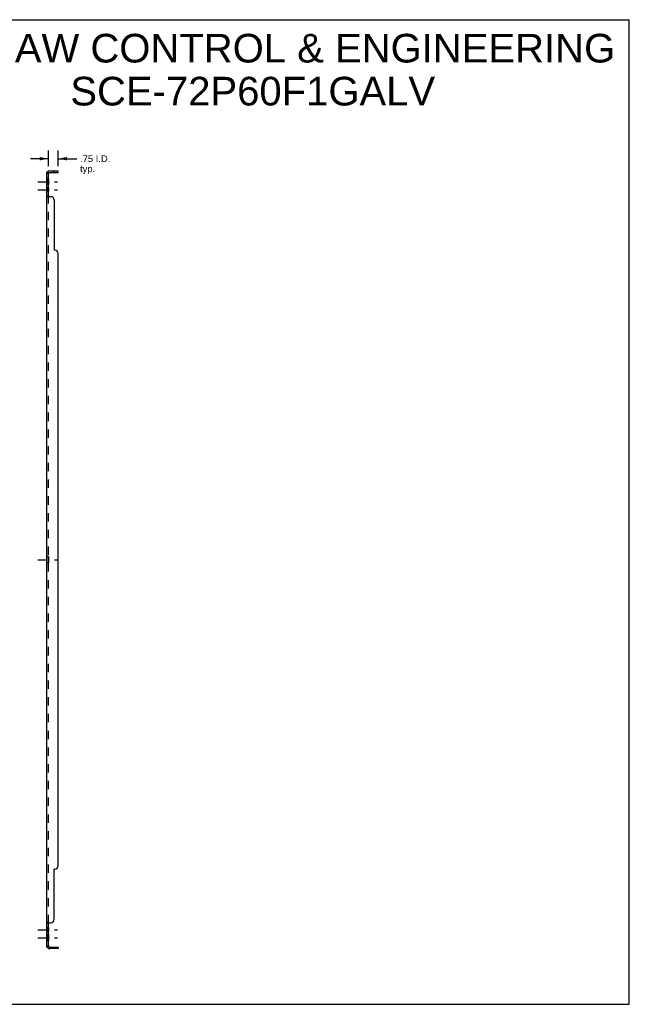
# Model space of a CAD drawing. Header units: inches. Extents: x 0 to 117, y 0 to 76.
# Tile 2 of 2: x 70 to 117, y 0 to 76. Entities that reach past the tile are written whole.
import ezdxf

# ---------------------------------------------------------------- set-up
doc = ezdxf.new("R2010")
doc.units = ezdxf.units.IN
doc.header["$LTSCALE"] = 6.448276
doc.header["$MEASUREMENT"] = 0
doc.linetypes.add('DASHED', pattern=[0.2, 0.1, -0.1])
doc.linetypes.add('HIDDEN', pattern=[0.2, 0.1, -0.1])
doc.layers.get('0').update_dxf_attribs({"linetype": 'CONTINUOUS'})
for name, color, linetype in [('02___PRT_ALL_AXES', 7, 'CONTINUOUS'), ('21_WIDE_OR_GREATER', 7, 'CONTINUOUS'), ('DEFAULT_2', 8, 'HIDDEN'), ('DIMENSIONS', 7, 'CONTINUOUS')]:
    doc.layers.add(name, color=color, linetype=linetype)
doc.styles.get("Standard").update_dxf_attribs({"font": 'arial.ttf'})
doc.dimstyles.new('DIMSTYLE_1', dxfattribs={"dimtxt": 0.517241, "dimasz": 0.689655, "dimexe": 0.09, "dimexo": 0.07, "dimgap": 0.0375, "dimtad": 0, "dimtih": 1, "dimtoh": 1, "dimzin": 4, "dimdsep": 46, "dimtxsty": 'Standard', "dimblk": '_FILLED', "dimblk1": '_FILLED', "dimblk2": '_FILLED', "dimcen": 0.09, "dimazin": 1, "dimtfac": 1, "dimtofl": 0, "dimtmove": 0, "dimatfit": 3, "dimldrblk": '_FILLED', "dimfxl": 0, "dimtolj": 1, "dimtzin": 4, "dimarcsym": 0})

# ---------------------------------------------------------------- blocks, each defined once
blk = doc.blocks.new('_FILLED')
at = {"color": 0, "linetype": 'ByBlock'}
blk.add_solid([(0, 0), (-1, 0.2), (-1, -0.2)], dxfattribs=at)
blk = doc.blocks.new('*D12')
at = {"layer": '21_WIDE_OR_GREATER', "color": 2, "linetype": 'Continuous'}
for p, q in [((72.501, 64.582), (72.501, 65.772)), ((73.251, 64.582), (73.251, 65.772)), ((72.501, 65.152), (71.122, 65.152)), ((73.251, 65.152), (74.676, 65.152))]:
    blk.add_line(p, q, dxfattribs=at)
at = {"layer": '21_WIDE_OR_GREATER', "color": 2, "linetype": 'Continuous', "xscale": 0.6896551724, "yscale": 0.6896551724, "zscale": 0.6896551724}
blk.add_blockref('_FILLED', (72.501, 65.152), dxfattribs=at)
at = {"layer": '21_WIDE_OR_GREATER', "color": 2, "linetype": 'Continuous', "xscale": 0.6896551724, "yscale": 0.6896551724, "zscale": 0.6896551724, "rotation": 180}
blk.add_blockref('_FILLED', (73.251, 65.152), dxfattribs=at)
at = {"layer": '21_WIDE_OR_GREATER', "color": 2, "linetype": 'Continuous', "insert": (74.934, 65.41), "char_height": 0.5172, "width": 2.3247, "attachment_point": 1, "line_spacing_factor": 0.9}
blk.add_mtext('.75 I.D.\\Ptyp.', dxfattribs=at)

msp = doc.modelspace()

# ---------------------------------------------------------------- linework, layer by layer
at = {"color": 7, "linetype": 'Continuous'}
for p, q in [((0, 75.862), (117.241, 75.862)), ((117.241, 0), (117.241, 75.862)), ((72.501, 64.099), (72.376, 64.099)), ((72.43, 64.138), (72.477, 64.099)), ((72.501, 62.26), (72.501, 64.099)), ((72.613, 64.099), (73.251, 64.099)), ((72.939, 64.099), (72.939, 64.224)), ((73.251, 64.099), (73.251, 64.224)), ((72.501, 62.26), (72.376, 62.26)), ((72.501, 6.252), (72.376, 6.252)), ((72.501, 4.412), (72.501, 6.252)), ((72.501, 4.412), (72.376, 4.412)), ((72.43, 4.373), (72.477, 4.412)), ((72.613, 4.412), (73.251, 4.412)), ((72.939, 4.412), (72.939, 4.287)), ((73.251, 4.412), (73.251, 4.287)), ((0, 0), (117.241, 0))]:
    msp.add_line(p, q, dxfattribs=at)
at = {"color": 3, "linetype": 'Continuous'}
for p, q in [((72.376, 4.412), (72.376, 64.099)), ((72.613, 64.224), (73.251, 64.224)), ((72.689, 62.224), (72.43, 62.224)), ((72.939, 61.974), (72.939, 58.099)), ((73.001, 58.099), (72.939, 58.099)), ((73.251, 10.662), (73.251, 57.849)), ((73.001, 10.412), (72.939, 10.412)), ((72.939, 6.537), (72.939, 10.412)), ((72.43, 6.287), (72.689, 6.287)), ((73.251, 4.287), (72.613, 4.287))]:
    msp.add_line(p, q, dxfattribs=at)
for points in [[(72.399, 64.12), (72.395, 64.118), (72.392, 64.117), (72.389, 64.115), (72.386, 64.114), (72.384, 64.112), (72.381, 64.11), (72.379, 64.108), (72.378, 64.106), (72.377, 64.104), (72.376, 64.103), (72.376, 64.101), (72.376, 64.099)], [(72.43, 64.138), (72.428, 64.136), (72.426, 64.134), (72.423, 64.132), (72.42, 64.13), (72.416, 64.128), (72.413, 64.126), (72.409, 64.124), (72.406, 64.123), (72.399, 64.12)], [(72.409, 62.235), (72.402, 62.238), (72.399, 62.24), (72.395, 62.241), (72.392, 62.243), (72.389, 62.245), (72.386, 62.246), (72.384, 62.248), (72.381, 62.25), (72.379, 62.252), (72.378, 62.253), (72.377, 62.255), (72.376, 62.257), (72.376, 62.258), (72.376, 62.26)], [(72.43, 62.224), (72.428, 62.226), (72.426, 62.228), (72.423, 62.229), (72.42, 62.231), (72.416, 62.232), (72.413, 62.234), (72.409, 62.235)], [(72.402, 6.273), (72.399, 6.271), (72.395, 6.27), (72.392, 6.268), (72.389, 6.267), (72.386, 6.265), (72.384, 6.263), (72.381, 6.262), (72.379, 6.26), (72.378, 6.258), (72.377, 6.256), (72.376, 6.254), (72.376, 6.253), (72.376, 6.252)], [(72.43, 6.287), (72.428, 6.285), (72.426, 6.284), (72.423, 6.282), (72.42, 6.281), (72.416, 6.279), (72.413, 6.277), (72.409, 6.276), (72.402, 6.273)], [(72.406, 4.389), (72.399, 4.392), (72.395, 4.393), (72.392, 4.395), (72.389, 4.396), (72.386, 4.398), (72.384, 4.4), (72.381, 4.402), (72.379, 4.403), (72.378, 4.405), (72.377, 4.407), (72.376, 4.409), (72.376, 4.41), (72.376, 4.412)], [(72.43, 4.373), (72.428, 4.376), (72.426, 4.378), (72.423, 4.38), (72.42, 4.382), (72.416, 4.384), (72.413, 4.385), (72.409, 4.387), (72.406, 4.389)]]:
    msp.add_lwpolyline(points, dxfattribs=at)
at = {"color": 7, "linetype": 'Continuous'}
for points in [[(72.506, 64.087), (72.504, 64.089), (72.503, 64.092), (72.502, 64.094), (72.502, 64.096)], [(72.515, 64.076), (72.514, 64.078), (72.512, 64.08), (72.51, 64.082), (72.508, 64.085), (72.506, 64.087)], [(72.527, 64.059), (72.527, 64.059), (72.527, 64.06), (72.527, 64.061), (72.527, 64.062), (72.526, 64.063), (72.526, 64.064), (72.525, 64.065), (72.524, 64.067), (72.522, 64.069), (72.521, 64.07), (72.519, 64.072), (72.515, 64.076)], [(72.512, 62.247), (72.51, 62.248), (72.508, 62.25), (72.506, 62.251), (72.504, 62.253), (72.503, 62.254), (72.502, 62.255), (72.502, 62.257), (72.501, 62.258), (72.501, 62.26)], [(72.527, 62.224), (72.527, 62.226), (72.527, 62.228), (72.527, 62.23), (72.527, 62.231), (72.526, 62.233), (72.526, 62.234), (72.525, 62.236), (72.524, 62.237), (72.522, 62.239), (72.521, 62.24), (72.519, 62.242), (72.517, 62.243), (72.515, 62.244), (72.512, 62.247)], [(72.515, 6.267), (72.512, 6.265), (72.51, 6.263), (72.508, 6.262), (72.506, 6.26), (72.504, 6.259), (72.503, 6.257), (72.502, 6.256), (72.502, 6.254), (72.501, 6.253), (72.501, 6.252)], [(72.527, 6.287), (72.527, 6.285), (72.527, 6.283), (72.527, 6.282), (72.527, 6.28), (72.526, 6.279), (72.526, 6.277), (72.525, 6.276), (72.524, 6.274), (72.522, 6.273), (72.521, 6.271), (72.519, 6.27), (72.517, 6.269), (72.515, 6.267)], [(72.506, 4.424), (72.504, 4.422), (72.503, 4.42), (72.502, 4.418), (72.502, 4.415)], [(72.519, 4.439), (72.515, 4.436), (72.514, 4.433), (72.512, 4.431), (72.51, 4.429), (72.508, 4.427), (72.506, 4.424)], [(72.527, 4.453), (72.527, 4.452), (72.527, 4.451), (72.527, 4.451), (72.527, 4.45), (72.526, 4.449), (72.526, 4.447), (72.525, 4.446), (72.524, 4.444), (72.522, 4.443), (72.521, 4.441), (72.519, 4.439)]]:
    msp.add_lwpolyline(points, dxfattribs=at)
at = {"color": 3, "linetype": 'Continuous'}
for centre, radius, start, end in [((72.613, 63.987), 0.237, 90, 140.56585), ((72.689, 61.974), 0.25, 0, 90), ((73.001, 57.849), 0.25, 0, 90), ((73.001, 10.662), 0.25, 270, 360), ((72.689, 6.537), 0.25, 270, 360), ((72.613, 4.524), 0.237, 219.43415, 270)]:
    msp.add_arc(centre, radius, start, end, dxfattribs=at)
at = {"color": 7, "linetype": 'Continuous'}
for centre, start, end in [((72.613, 63.987), 90, 180), ((72.613, 4.524), 180, 270)]:
    msp.add_arc(centre, 0.112, start, end, dxfattribs=at)
at = {"layer": '02___PRT_ALL_AXES', "color": 2, "linetype": 'DASHED'}
for p, q in [((71.686, 63.381), (73.191, 63.381)), ((71.686, 62.762), (73.191, 62.762)), ((71.686, 34.256), (73.191, 34.256)), ((71.686, 5.749), (73.191, 5.749)), ((71.686, 5.131), (73.191, 5.131))]:
    msp.add_line(p, q, dxfattribs=at)
at = {"layer": '02___PRT_ALL_AXES', "color": 8, "linetype": 'HIDDEN'}
for p, q in [((72.376, 63.631), (72.376, 63.131)), ((72.501, 63.631), (72.376, 63.631)), ((72.501, 63.131), (72.376, 63.131)), ((72.501, 63.631), (72.501, 63.131)), ((72.376, 62.902), (72.376, 62.621)), ((72.501, 62.902), (72.376, 62.902)), ((72.501, 62.621), (72.376, 62.621)), ((72.501, 62.902), (72.501, 62.621)), ((72.376, 34.506), (72.376, 34.006)), ((72.501, 34.506), (72.376, 34.506)), ((72.501, 34.506), (72.501, 34.006)), ((72.501, 34.006), (72.376, 34.006)), ((72.501, 5.89), (72.376, 5.89)), ((72.376, 5.89), (72.376, 5.609)), ((72.501, 5.609), (72.376, 5.609)), ((72.501, 5.381), (72.376, 5.381)), ((72.376, 5.381), (72.376, 4.881)), ((72.501, 5.89), (72.501, 5.609)), ((72.501, 5.381), (72.501, 4.881)), ((72.501, 4.881), (72.376, 4.881))]:
    msp.add_line(p, q, dxfattribs=at)
at = {"layer": 'DEFAULT_2', "color": 8, "linetype": 'HIDDEN'}
for p, q in [((72.441, 64.1), (72.441, 64.1)), ((72.477, 64.099), (72.527, 64.059)), ((72.502, 64.079), (72.501, 64.08)), ((72.505, 64.076), (72.505, 64.076)), ((72.501, 6.252), (72.501, 62.26)), ((72.503, 62.254), (72.502, 62.255)), ((72.503, 6.257), (72.502, 6.256)), ((72.525, 6.276), (72.524, 6.274)), ((72.477, 4.412), (72.527, 4.453))]:
    msp.add_line(p, q, dxfattribs=at)
for points in [[(72.445, 64.099), (72.444, 64.099), (72.444, 64.099), (72.443, 64.099), (72.443, 64.099), (72.442, 64.099), (72.442, 64.1), (72.441, 64.1), (72.441, 64.1)], [(72.441, 64.1), (72.441, 64.1), (72.442, 64.1), (72.442, 64.099), (72.442, 64.099), (72.443, 64.099), (72.443, 64.099), (72.444, 64.099), (72.445, 64.099), (72.445, 64.099), (72.446, 64.099), (72.447, 64.099), (72.447, 64.099), (72.448, 64.098), (72.449, 64.098), (72.449, 64.098), (72.45, 64.098), (72.451, 64.098), (72.451, 64.098), (72.452, 64.098), (72.453, 64.097), (72.454, 64.097), (72.455, 64.097), (72.455, 64.097), (72.456, 64.097), (72.457, 64.096), (72.458, 64.096), (72.459, 64.096), (72.459, 64.096), (72.46, 64.096), (72.461, 64.095), (72.462, 64.095), (72.463, 64.095), (72.464, 64.095), (72.464, 64.094), (72.465, 64.094), (72.466, 64.094), (72.467, 64.093), (72.468, 64.093), (72.469, 64.093), (72.47, 64.092), (72.471, 64.092), (72.472, 64.092), (72.473, 64.092), (72.474, 64.091), (72.475, 64.091), (72.476, 64.09), (72.477, 64.09), (72.478, 64.09), (72.479, 64.089), (72.48, 64.089), (72.481, 64.088), (72.482, 64.088), (72.483, 64.088), (72.484, 64.087), (72.485, 64.087), (72.486, 64.086), (72.487, 64.086), (72.488, 64.086), (72.489, 64.085), (72.49, 64.085), (72.49, 64.084), (72.491, 64.084), (72.492, 64.084), (72.493, 64.083), (72.494, 64.083), (72.494, 64.082), (72.495, 64.082), (72.496, 64.082), (72.497, 64.081), (72.497, 64.081), (72.498, 64.08), (72.499, 64.08), (72.5, 64.08), (72.5, 64.079), (72.501, 64.079), (72.502, 64.079), (72.502, 64.078), (72.503, 64.078), (72.503, 64.078), (72.504, 64.077), (72.504, 64.077), (72.505, 64.077), (72.505, 64.077), (72.505, 64.076)], [(72.502, 64.096), (72.501, 64.098), (72.501, 64.099)], [(72.505, 64.076), (72.505, 64.076), (72.505, 64.077), (72.505, 64.077), (72.504, 64.077), (72.504, 64.077), (72.503, 64.078), (72.503, 64.078), (72.503, 64.078), (72.502, 64.079), (72.502, 64.079)], [(72.378, 62.253), (72.377, 62.255), (72.376, 62.257)], [(72.502, 62.255), (72.502, 62.257), (72.501, 62.258)], [(72.526, 62.233), (72.526, 62.234), (72.525, 62.236), (72.524, 62.237)], [(72.377, 6.256), (72.376, 6.254), (72.376, 6.253)], [(72.381, 6.262), (72.379, 6.26), (72.378, 6.258)], [(72.502, 6.256), (72.502, 6.254), (72.501, 6.253)], [(72.527, 6.282), (72.527, 6.28), (72.526, 6.279), (72.526, 6.277)], [(72.505, 4.435), (72.505, 4.435), (72.505, 4.435), (72.505, 4.435), (72.505, 4.435), (72.504, 4.435), (72.504, 4.434), (72.504, 4.434), (72.503, 4.434), (72.503, 4.433), (72.502, 4.433), (72.501, 4.433), (72.501, 4.432), (72.5, 4.432), (72.5, 4.432), (72.499, 4.431), (72.498, 4.431), (72.498, 4.431), (72.497, 4.43), (72.496, 4.43), (72.496, 4.43), (72.495, 4.429), (72.494, 4.429), (72.493, 4.429), (72.493, 4.428), (72.492, 4.428), (72.491, 4.427), (72.49, 4.427), (72.49, 4.427), (72.489, 4.426), (72.488, 4.426), (72.487, 4.426), (72.486, 4.425), (72.486, 4.425), (72.485, 4.425), (72.484, 4.424), (72.483, 4.424), (72.482, 4.423), (72.481, 4.423), (72.48, 4.423), (72.479, 4.422), (72.478, 4.422), (72.477, 4.422), (72.476, 4.421), (72.475, 4.421), (72.474, 4.42), (72.473, 4.42), (72.472, 4.42), (72.471, 4.419), (72.47, 4.419), (72.469, 4.419), (72.468, 4.418), (72.467, 4.418), (72.466, 4.417), (72.464, 4.417), (72.463, 4.417), (72.462, 4.416), (72.461, 4.416), (72.46, 4.416), (72.459, 4.415), (72.458, 4.415), (72.457, 4.415), (72.456, 4.415), (72.455, 4.414), (72.454, 4.414), (72.453, 4.414), (72.452, 4.414), (72.451, 4.413), (72.45, 4.413), (72.449, 4.413), (72.448, 4.413), (72.447, 4.413), (72.446, 4.413), (72.445, 4.412), (72.444, 4.412), (72.444, 4.412), (72.443, 4.412), (72.442, 4.412), (72.442, 4.412), (72.442, 4.412), (72.441, 4.412)], [(72.441, 4.412), (72.441, 4.412), (72.441, 4.412), (72.441, 4.412), (72.441, 4.412), (72.442, 4.412), (72.442, 4.412), (72.443, 4.412), (72.443, 4.412), (72.444, 4.412), (72.444, 4.412)], [(72.501, 4.432), (72.502, 4.432), (72.502, 4.433), (72.503, 4.433), (72.503, 4.433), (72.504, 4.434), (72.504, 4.434), (72.504, 4.434), (72.505, 4.435), (72.505, 4.435), (72.505, 4.435), (72.505, 4.435)], [(72.502, 4.415), (72.501, 4.414), (72.501, 4.412)]]:
    msp.add_lwpolyline(points, dxfattribs=at)
for centre, start, end in [((72.613, 63.987), 140.56585, 180), ((72.613, 4.524), 180, 219.43415)]:
    msp.add_arc(centre, 0.237, start, end, dxfattribs=at)

# ---------------------------------------------------------------- texts
at = {"layer": 'DIMENSIONS', "color": 2, "linetype": 'Continuous', "insert": (88.235, 74.771), "char_height": 2.2069, "width": 55.7385, "attachment_point": 2, "line_spacing_factor": 0.9}
msp.add_mtext('SAGINAW CONTROL & ENGINEERING\\PSCE-72P60F1GALV', dxfattribs=at)

# ---------------------------------------------------------------- dimensions: what is measured, and where the dimension line sits
at = {"layer": '21_WIDE_OR_GREATER', "color": 2, "linetype": 'Continuous'}
dim = msp.add_linear_dim(base=(73.251, 65.152), p1=(72.501, 65.842), p2=(73.251, 65.842), text='<> I.D.\\Ptyp.', dimstyle='DIMSTYLE_1', dxfattribs=at)
dim.commit()
dim.dimension.update_dxf_attribs({"geometry": '*D12', "text_midpoint": (76.097, 64.764), "dimtype": 160})

doc.saveas('drawing.dxf')
